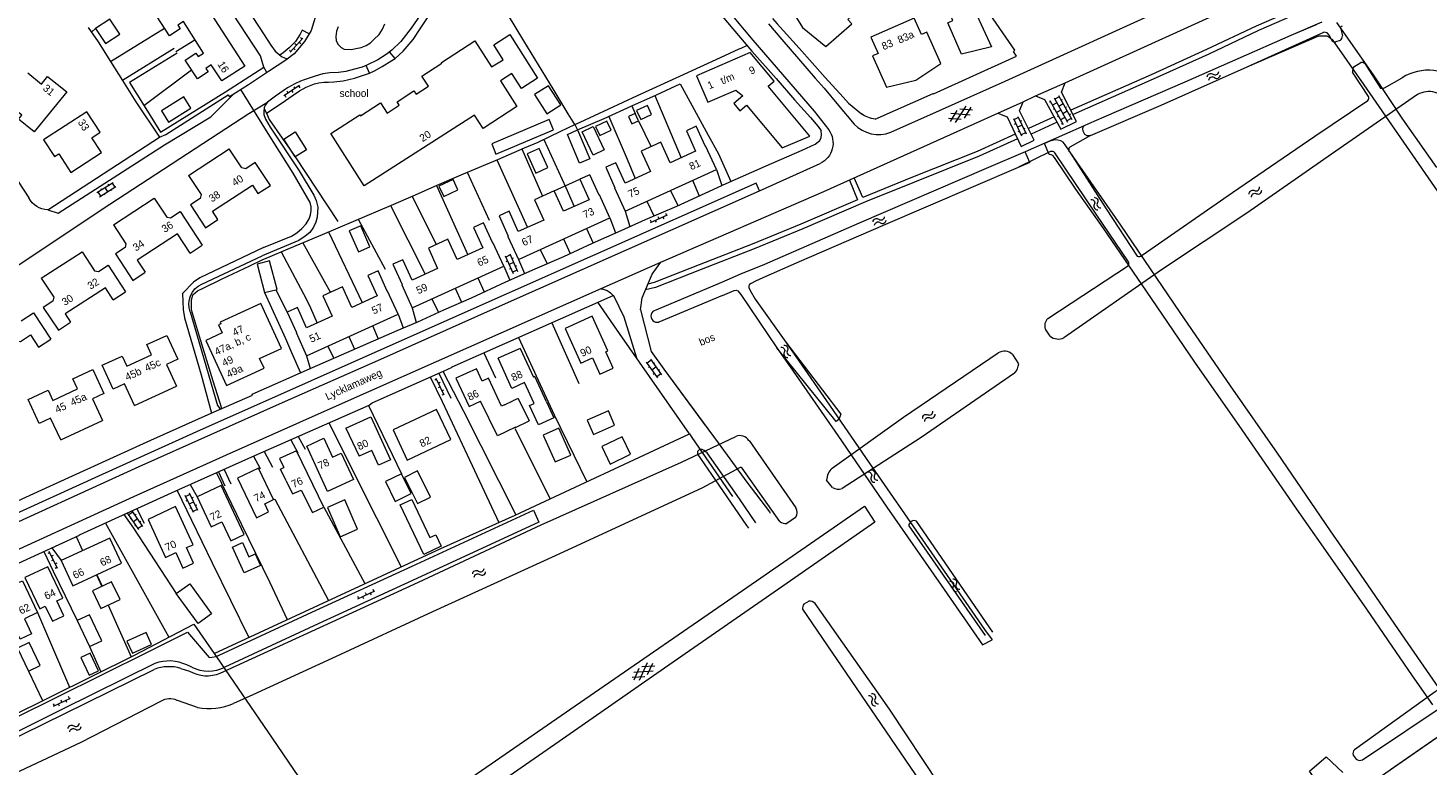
# Model space of a CAD drawing. Header units: metres. Extents: x 195864 to 198202, y 543264 to 544906.
# Tile 59 of 79: x 197146 to 197481, y 543706 to 543883. Entities that reach past the tile are written whole.
import ezdxf

# ---------------------------------------------------------------- set-up
doc = ezdxf.new("R2010")
doc.units = ezdxf.units.M
doc.header["$MEASUREMENT"] = 0
for name, color, linetype, lineweight in [('Level 11', 7, 'Continuous', 0), ('Level 12', 7, 'Continuous', 0), ('Level 19', 7, 'Continuous', 0), ('Level 25', 7, 'Continuous', 0), ('Level 28', 7, 'Continuous', 0), ('Level 29', 7, 'Continuous', 0), ('Level 32', 7, 'Continuous', 0), ('Level 33', 7, 'Continuous', 0), ('Level 34', 7, 'Continuous', 0), ('Level 36', 7, 'Continuous', 0), ('Level 41', 7, 'Continuous', 0), ('Level 43', 7, 'Continuous', 0), ('Level 55', 7, 'Continuous', 0)]:
    doc.layers.add(name, color=color, linetype=linetype, lineweight=lineweight)
doc.styles.add('Style-CHAR_FAST_FONT', font='CHAR_FAST_FONT.shx')

# ---------------------------------------------------------------- blocks, each defined once
blk = doc.blocks.new('OVTP6')
at = {"layer": 'Level 41', "color": 7, "linetype": 'Continuous', "lineweight": 0}
for p, q in [((0, 0), (4.5, 0)), ((0.25, 0), (0.25, 0.5)), ((1.25, 0), (1.25, -0.5)), ((2.25, 0), (2.25, 0.5)), ((4.25, 0), (4.25, 0.5)), ((3.25, 0), (3.25, -0.5))]:
    blk.add_line(p, q, dxfattribs=at)
blk = doc.blocks.new('OV2')
at = {"layer": 'Level 41', "color": 7, "linetype": 'Continuous', "lineweight": 0}
for p, q in [((0, 0.99), (0.3, 0.99)), ((0.3, -2.31), (0.3, 2.29)), ((0.3, 1.99), (1.5, 1.99)), ((1.5, -2.31), (1.5, 2.29)), ((1.8, 0.99), (1.5, 0.99)), ((0, -1.01), (0.3, -1.01)), ((0.3, -0.01), (1.5, -0.01)), ((0.3, -2.01), (1.5, -2.01)), ((1.8, -1.01), (1.5, -1.01))]:
    blk.add_line(p, q, dxfattribs=at)
blk = doc.blocks.new('WA_113')
at = {"layer": 'Level 55', "color": 7, "linetype": 'Continuous', "lineweight": 0, "extrusion": (0, 0, -1)}
for centre in [(-0.75, 0.05), (-0.75, -0.85)]:
    blk.add_arc(centre, 0.85, 28.0724, 151.9274, dxfattribs=at)
at = {"layer": 'Level 55', "color": 7, "linetype": 'Continuous', "lineweight": 0}
for centre in [(2.25, 0.85), (2.25, -0.05)]:
    blk.add_arc(centre, 0.85, 208.0725, 331.9276, dxfattribs=at)
blk = doc.blocks.new('GVTP6')
at = {"layer": 'Level 41', "color": 7, "linetype": 'Continuous', "lineweight": 0}
for p, q in [((0, -0.4), (2.6, 1.2)), ((0, 0.4), (2.6, -1.2)), ((1, -1.2), (5, 1.2)), ((1, 1.2), (5, -1.2)), ((3.4, 1.2), (6, -0.4)), ((3.4, -1.2), (6, 0.4))]:
    blk.add_line(p, q, dxfattribs=at)
blk = doc.blocks.new('OVTP4')
at = {"layer": 'Level 41', "color": 7, "linetype": 'Continuous', "lineweight": 0}
for p, q in [((0, 1.2), (6.6, 1.2)), ((0.3, 1.2), (0.3, 0)), ((1.3, 1.5), (1.3, 1.2)), ((1.3, 0), (1.3, -1.2)), ((2.3, 1.2), (2.3, 0)), ((3.3, 1.5), (3.3, 1.2)), ((4.3, 1.2), (4.3, 0)), ((5.3, 1.5), (5.3, 1.2)), ((5.3, 0), (5.3, -1.2)), ((6.3, 1.2), (6.3, 0)), ((0, 0), (6.6, 0)), ((0, -1.2), (6.6, -1.2)), ((0.3, -1.2), (0.3, -1.5)), ((2.3, -1.2), (2.3, -1.5)), ((3.3, 0), (3.3, -1.2)), ((4.3, -1.2), (4.3, -1.5)), ((6.3, -1.2), (6.3, -1.5))]:
    blk.add_line(p, q, dxfattribs=at)
blk = doc.blocks.new('WA_57')
at = {"layer": 'Level 43', "color": 7, "linetype": 'Continuous', "lineweight": 0, "extrusion": (0, 0, -1)}
for centre in [(-0.75, 0.05), (-0.75, -0.85)]:
    blk.add_arc(centre, 0.85, 28.0725, 151.9276, dxfattribs=at)
at = {"layer": 'Level 43', "color": 7, "linetype": 'Continuous', "lineweight": 0}
for centre in [(2.25, 0.85), (2.25, -0.05)]:
    blk.add_arc(centre, 0.85, 208.0724, 331.9274, dxfattribs=at)
blk = doc.blocks.new('GVTP6_2')
at = {"layer": 'Level 41', "color": 7, "linetype": 'Continuous', "lineweight": 0}
for p, q in [((0, -0.4), (2.6, 1.2)), ((0, 0.4), (2.6, -1.2)), ((1, -1.2), (5, 1.2)), ((1, 1.2), (5, -1.2)), ((3.4, 1.2), (6, -0.4)), ((3.4, -1.2), (6, 0.4))]:
    blk.add_line(p, q, dxfattribs=at)
blk = doc.blocks.new('WA_119')
at = {"layer": 'Level 43', "color": 7, "linetype": 'Continuous', "lineweight": 0, "extrusion": (0, 0, -1)}
for centre in [(-0.75, 0.05), (-0.75, -0.85)]:
    blk.add_arc(centre, 0.85, 28.0725, 151.9275, dxfattribs=at)
at = {"layer": 'Level 43', "color": 7, "linetype": 'Continuous', "lineweight": 0}
for centre in [(2.25, 0.85), (2.25, -0.05)]:
    blk.add_arc(centre, 0.85, 208.0725, 331.9275, dxfattribs=at)
blk = doc.blocks.new('OVTP6_1')
at = {"layer": 'Level 41', "color": 7, "linetype": 'Continuous', "lineweight": 0}
for p, q in [((0, 0), (4.5, 0)), ((0.25, 0), (0.25, 0.5)), ((1.25, 0), (1.25, -0.5)), ((2.25, 0), (2.25, 0.5)), ((3.25, 0), (3.25, -0.5)), ((4.25, 0), (4.25, 0.5))]:
    blk.add_line(p, q, dxfattribs=at)

msp = doc.modelspace()

# ---------------------------------------------------------------- linework, layer by layer
at = {"layer": 'Level 11', "color": 7, "linetype": 'Continuous', "lineweight": 13}
for p, q in [((197184.46, 543847.26), (197194.21, 543853.65)), ((197166.46, 543835.48), (197176.22, 543841.87)), ((197184.8, 543828.64), (197187.73, 543830.55)), ((197149.16, 543822.64), (197158.92, 543829.01)), ((197171.09, 543822.14), (197174.04, 543824.09)), ((197166.37, 543817.48), (197169.33, 543819.4)), ((197144.3, 543812.45), (197147.26, 543814.38)), ((197147.26, 543814.38), (197151.41, 543808.05)), ((197148.46, 543806.12), (197151.41, 543808.05)), ((197263.96, 543805.84), (197258.65, 543803.49)), ((197263.96, 543805.84), (197267.14, 543798.91)), ((197171.53, 543792.12), (197181.59, 543796.77)), ((197267.46, 543799.06), (197267.14, 543798.91)), ((197270.22, 543793.02), (197267.46, 543799.06)), ((197260.2, 543792.29), (197262.2, 543793.24)), ((197263.46, 543793.85), (197262.2, 543793.24)), ((197263.46, 543793.85), (197266.05, 543788.42)), ((197270.22, 543793.02), (197271.97, 543789.19)), ((197153.8, 543783.88), (197163.86, 543788.56)), ((197222.18, 543786.73), (197225.3, 543779.96)), ((197262.84, 543786.89), (197262.81, 543786.94)), ((197262.84, 543786.89), (197266.05, 543788.42))]:
    msp.add_line(p, q, dxfattribs=at)
at = {"layer": 'Level 11', "color": 7, "linetype": 'Continuous', "lineweight": 13, "flags": 128}
for points in [[(197197.95, 543873.53), (197192.41, 543869.94), (197189.9, 543873.81), (197188.58, 543872.95), (197189.14, 543872.1), (197186.57, 543870.42), (197183.63, 543874.96), (197186.2, 543876.62), (197186.75, 543875.77), (197188.06, 543876.61), (197183.2, 543884.17), (197181.89, 543883.32), (197182.44, 543882.46), (197179.86, 543880.79), (197176.93, 543885.31), (197179.5, 543886.98), (197180.06, 543886.12), (197181.38, 543886.98), (197178.85, 543890.87), (197184.4, 543894.46), (197197.95, 543873.53)], [(197327.79, 543888.92), (197331.55, 543882.74), (197337.21, 543878.23), (197343.38, 543883.67), (197342.45, 543884.72), (197345.65, 543887.55), (197338.08, 543896.14), (197334.87, 543893.3), (197333.95, 543894.35), (197327.79, 543888.92)], [(197376.91, 543878.15), (197369.72, 543876.39), (197366.38, 543883.89), (197367.65, 543884.46), (197365.92, 543888.35), (197371.24, 543890.71), (197372.97, 543886.82), (197372.87, 543886.77), (197376.91, 543878.15)], [(197351.71, 543868.43), (197358.73, 543870.1), (197364.7, 543874.17), (197361.39, 543881.67), (197360.11, 543881.11), (197358.37, 543885), (197347.95, 543880.42), (197349.68, 543876.5), (197348.39, 543875.94), (197351.71, 543868.43)], [(197268.08, 543870.61), (197264.21, 543868.17), (197261.96, 543871.72), (197259.19, 543869.97), (197263.15, 543863.79), (197255.02, 543858.57), (197252.97, 543861.76), (197226.57, 543844.81), (197218.53, 543857.33), (197225.51, 543861.82), (197225.63, 543861.62), (197230.43, 543864.7), (197232.01, 543862.24), (197234.95, 543864.14), (197234.42, 543864.96), (197238.47, 543867.58), (197239, 543866.76), (197241.95, 543868.67), (197240.38, 543871.1), (197245.16, 543874.18), (197245.04, 543874.38), (197253.05, 543879.53), (197257.05, 543873.3), (197259.83, 543875.05), (197257.59, 543878.59), (197261.48, 543881.05), (197268.08, 543870.61)], [(197306.2, 543871.15), (197308.91, 543864.88), (197315.6, 543867.77), (197317.25, 543866.38), (197315.09, 543864.57), (197316.57, 543862.81), (197318.19, 543864.18), (197326.71, 543853.94), (197333.34, 543856.67), (197323.32, 543868.67), (197324.76, 543869.89), (197319.05, 543876.74), (197306.2, 543871.15)], [(197145.91, 543871.86), (197149.17, 543869.2), (197150.68, 543871.05), (197155.25, 543867.32), (197147.42, 543857.74)], [(197273.64, 543864.19), (197270.72, 543868.79), (197267.39, 543866.68), (197270.31, 543862.08), (197273.64, 543864.19)], [(197147.42, 543857.74), (197143.72, 543860.78), (197144.49, 543861.72), (197140.36, 543865.11)], [(197160.05, 543862.56), (197149.71, 543855.82), (197152.32, 543851.81)], [(197156.24, 543847.99), (197163.57, 543852.79), (197161.26, 543856.31), (197163.28, 543857.63), (197160.05, 543862.56)], [(197271.91, 543858.26), (197270.86, 543860.73), (197257.1, 543854.89), (197258.1, 543852.4), (197271.91, 543858.26)], [(197310.96, 543848.71), (197308.45, 543854.26), (197308.36, 543854.22), (197306.14, 543859.09), (197303.75, 543858.01), (197305.97, 543853.11), (197299.86, 543850.34), (197297.64, 543855.24), (197292.94, 543853.1), (197295.16, 543848.21), (197289.05, 543845.44), (197286.83, 543850.34), (197284.46, 543849.26), (197286.64, 543844.36), (197286.54, 543844.32), (197289.06, 543838.76), (197310.96, 543848.71)], [(197184.46, 543847.26), (197187.45, 543842.69), (197187.25, 543841.78), (197184.95, 543840.27), (197188.54, 543834.77), (197191.49, 543836.7), (197190.18, 543838.71), (197199.77, 543844.99), (197201.09, 543842.98), (197204.05, 543844.92), (197200.44, 543850.41), (197198.14, 543848.9), (197197.21, 543849.09), (197194.21, 543853.65)], [(197152.32, 543851.81), (197153.34, 543852.47), (197156.24, 543847.99)], [(197285.41, 543837.1), (197282.92, 543842.61), (197282.82, 543842.57), (197280.61, 543847.45), (197278.21, 543846.37), (197280.42, 543841.48), (197274.3, 543838.71), (197272.09, 543843.6), (197267.39, 543841.47), (197269.6, 543836.59), (197263.47, 543833.82), (197261.26, 543838.7), (197258.88, 543837.62), (197261.08, 543832.74), (197260.98, 543832.69), (197263.49, 543827.14), (197285.41, 543837.1)], [(197176.22, 543841.87), (197179.21, 543837.3), (197180.13, 543837.12), (197182.43, 543838.63), (197187.73, 543830.55)], [(197166.46, 543835.48), (197169.45, 543830.91), (197169.25, 543829.99), (197166.95, 543828.49), (197171.09, 543822.14)], [(197184.8, 543828.64), (197181.79, 543833.27), (197172.15, 543826.99), (197174.04, 543824.09)], [(197259.97, 543825.54), (197257.45, 543831.07), (197257.35, 543831.03), (197255.14, 543835.91), (197252.74, 543834.82), (197254.97, 543829.94), (197248.83, 543827.14), (197246.61, 543832.02), (197241.92, 543829.88), (197244.14, 543825), (197238.04, 543822.22), (197235.81, 543827.09), (197233.42, 543826), (197235.64, 543821.13), (197235.54, 543821.08), (197238.05, 543815.58), (197259.97, 543825.54)], [(197158.92, 543829.01), (197161.92, 543824.44), (197162.86, 543824.25), (197165.16, 543825.76), (197169.33, 543819.4)], [(197149.16, 543822.64), (197152.14, 543818.07), (197151.95, 543817.17), (197149.64, 543815.66)], [(197234.67, 543814.05), (197232.16, 543819.58), (197232.07, 543819.53), (197229.86, 543824.41), (197227.45, 543823.32), (197229.67, 543818.44), (197223.56, 543815.67), (197221.34, 543820.55), (197216.65, 543818.42), (197218.87, 543813.54), (197212.75, 543810.76), (197210.53, 543815.64), (197208.1, 543814.54), (197210.32, 543809.66), (197210.23, 543809.62), (197212.74, 543804.08), (197234.67, 543814.05)], [(197166.37, 543817.48), (197164.53, 543820.34), (197154.88, 543814.11), (197156.19, 543812.09)], [(197188.58, 543807.74), (197193.53, 543796.96), (197202.53, 543801.1), (197201.49, 543803.38), (197206.75, 543805.8), (197201.81, 543816.58), (197192.04, 543812.09), (197192.21, 543811.71), (197191.66, 543811.45), (197192.53, 543809.56), (197188.58, 543807.74)], [(197149.64, 543815.66), (197153.26, 543810.16), (197156.19, 543812.09)], [(197286.23, 543801.08), (197284.45, 543804.99), (197284.93, 543805.21), (197281.15, 543813.53), (197274.73, 543810.63), (197278.5, 543802.3), (197281.26, 543803.55), (197283.03, 543799.66), (197286.23, 543801.08)], [(197140.98, 543806.62), (197141.09, 543807.81), (197144.2, 543807.51), (197146.59, 543809.04), (197148.46, 543806.12)], [(197163.76, 543801.78), (197168.55, 543804), (197169.67, 543801.58), (197175.57, 543804.31), (197174.45, 543806.73), (197179.24, 543808.95)], [(197179.24, 543808.95), (197181.89, 543803.24), (197179.17, 543801.98), (197181.59, 543796.77)], [(197271.97, 543789.19), (197268.29, 543787.51), (197266.18, 543792.12), (197267.25, 543792.61), (197264.97, 543797.62), (197261.96, 543796.24), (197258.65, 543803.49)], [(197146.01, 543793.55), (197150.83, 543795.79), (197151.96, 543793.37), (197157.85, 543796.1), (197156.73, 543798.52), (197161.53, 543800.74)], [(197161.53, 543800.74), (197164.17, 543795.03), (197161.45, 543793.77), (197163.86, 543788.56)], [(197171.53, 543792.12), (197169.12, 543797.33), (197166.4, 543796.07), (197163.76, 543801.78)], [(197260.2, 543792.29), (197259.45, 543791.94), (197256.3, 543798.69), (197254.84, 543798), (197253.43, 543800.96), (197248.52, 543798.72), (197251.67, 543791.86), (197254.42, 543793.19)], [(197153.8, 543783.88), (197151.38, 543789.09), (197148.66, 543787.84), (197146.01, 543793.55)], [(197262.81, 543786.94), (197258.48, 543784.83), (197254.42, 543793.19)], [(197222.18, 543786.73), (197228.1, 543789.43), (197232.85, 543779.1), (197229.99, 543777.79), (197228.36, 543781.36), (197225.3, 543779.96)], [(197247.28, 543783.95), (197243.88, 543791.2), (197233.45, 543786.3), (197236.85, 543779.05), (197247.28, 543783.95)], [(197220.01, 543772.55), (197217.78, 543771.52), (197212.77, 543782.42), (197216.87, 543784.32), (197218.96, 543779.77)], [(197207.83, 543774.1), (197209.38, 543770.92), (197211.41, 543771.85), (197214.14, 543766.48), (197216.86, 543767.75), (197210.29, 543781.28), (197206.25, 543779.41), (197207.3, 543777.25)], [(197218.96, 543779.77), (197221.02, 543780.72), (197223.96, 543774.36), (197220.01, 543772.55)], [(197204.8, 543769.58), (197201.22, 543777.08), (197196.18, 543774.75), (197200.71, 543765.24), (197203.61, 543766.63), (197202.69, 543768.58), (197204.8, 543769.58)], [(197207.83, 543774.1), (197206.49, 543776.85), (197207.3, 543777.25)], [(197197.78, 543761.2), (197192.27, 543772.94), (197186.5, 543770.27), (197189.85, 543763.01), (197192.42, 543764.22), (197194.56, 543759.7), (197197.78, 543761.2)], [(197185.67, 543754.32), (197183.97, 543758.05), (197185.52, 543758.76), (197181.36, 543767.89), (197174.76, 543764.84), (197178.92, 543755.73), (197181.42, 543756.86), (197183.11, 543753.14), (197185.67, 543754.32)], [(197168.37, 543754.3), (197165.57, 543760.35), (197153.93, 543754.96), (197156.72, 543748.9), (197168.37, 543754.3)], [(197154.56, 543741.67), (197152.85, 543745.29), (197154.29, 543745.96), (197150.69, 543753.45), (197145.23, 543750.92), (197148.8, 543743.42), (197150.1, 543744.04), (197151.84, 543740.4), (197154.56, 543741.67)], [(197148.28, 543742.5), (197145.11, 543741.01), (197146.82, 543737.38), (197144.09, 543736.12), (197141.13, 543742.28), (197141.57, 543742.49), (197139.19, 543747.54), (197141.43, 543748.61), (197141.79, 543749.32), (197143.16, 543749.96), (197143.92, 543749.76), (197144.62, 543750.08), (197148.28, 543742.5)], [(197168.02, 543745.6), (197166, 543749.87), (197161.4, 543747.74), (197163.41, 543743.47), (197168.02, 543745.6)]]:
    msp.add_lwpolyline(points, dxfattribs=at)
at = {"layer": 'Level 12', "color": 7, "linetype": 'Continuous', "lineweight": 13, "flags": 128}
for points in [[(197167.97, 543881.19), (197165.6, 543884.76), (197162.18, 543882.49), (197164.56, 543878.92), (197167.97, 543881.19)], [(197185.02, 543863.45), (197183.33, 543866.14), (197177.99, 543862.79), (197179.68, 543860.1), (197185.02, 543863.45)], [(197295.43, 543861.88), (197294.43, 543864.07), (197291.83, 543862.88), (197292.83, 543860.68), (197295.43, 543861.88)], [(197285.75, 543858.13), (197284.73, 543860.33), (197281.97, 543859.06), (197282.99, 543856.85), (197285.75, 543858.13)], [(197292.31, 543860.41), (197291.51, 543862.17), (197289.87, 543861.42), (197290.68, 543859.67), (197292.31, 543860.41)], [(197212.72, 543853.44), (197210.02, 543851.72), (197207.29, 543855.98), (197209.99, 543857.71), (197212.72, 543853.44)], [(197280.65, 543851.28), (197278.18, 543850.22), (197275.23, 543857.13), (197277.69, 543858.19), (197280.65, 543851.28)], [(197284.07, 543853.4), (197281.45, 543852.16), (197278.79, 543857.77), (197281.42, 543859.01), (197284.07, 543853.4)], [(197270.55, 543849.16), (197268.46, 543853.75), (197265.59, 543852.44), (197267.68, 543847.85), (197270.55, 543849.16)], [(197249.02, 543843.86), (197247.87, 543846.32), (197244.46, 543844.73), (197245.61, 543842.27), (197249.02, 543843.86)], [(197227.93, 543830.15), (197225.75, 543835.23), (197222.97, 543834.04), (197225.15, 543828.96), (197227.93, 543830.15)], [(197205.65, 543819.98), (197203.88, 543826.78), (197200.88, 543826), (197202.66, 543819.2), (197205.65, 543819.98)], [(197286.56, 543787.42), (197285.08, 543790.83), (197280.01, 543788.61), (197281.5, 543785.21), (197286.56, 543787.42)], [(197276.03, 543780.25), (197273.15, 543786.67), (197269.45, 543785.05), (197272.34, 543778.63), (197276.03, 543780.25)], [(197290.4, 543780.44), (197288.39, 543784.61), (197283.52, 543782.28), (197285.52, 543778.1), (197290.4, 543780.44)], [(197237.77, 543771.04), (197235.48, 543775.75), (197231.68, 543773.9), (197233.97, 543769.14), (197237.77, 543771.04)], [(197242.44, 543770.17), (197239.35, 543776.45), (197236.21, 543774.91), (197239.3, 543768.63), (197242.44, 543770.17)], [(197224.95, 543762.51), (197221.88, 543769.49), (197217.72, 543767.66), (197220.8, 543760.68), (197224.95, 543762.51)], [(197245, 543758.37), (197240.83, 543756.4), (197235.18, 543768.31), (197237.95, 543769.63), (197242.29, 543760.5), (197243.68, 543761.15), (197245, 543758.37)], [(197201.71, 543753.8), (197197.81, 543752), (197194.96, 543758.19), (197197.35, 543759.29), (197198.92, 543755.87), (197200.43, 543756.57), (197201.71, 543753.8)], [(197189.95, 543742.19), (197186.73, 543739.85), (197181.52, 543747.03), (197184.75, 543749.36), (197189.95, 543742.19)], [(197163.66, 543735.75), (197160.73, 543741.97), (197157.74, 543740.56), (197160.67, 543734.34), (197163.66, 543735.75)], [(197175.6, 543734.86), (197174.3, 543737.71), (197169.68, 543735.61), (197170.98, 543732.76), (197175.6, 543734.86)], [(197148.92, 543729.77), (197146.27, 543735.32), (197143.47, 543733.99), (197146.12, 543728.43), (197148.92, 543729.77)], [(197162.87, 543728.55), (197160.84, 543732.79), (197158.61, 543731.72), (197160.64, 543727.48), (197162.87, 543728.55)]]:
    msp.add_lwpolyline(points, dxfattribs=at)
at = {"layer": 'Level 19', "color": 7, "linetype": 'Continuous', "lineweight": 0}
for p, q in [((197460.41, 543879.68), (197459.38, 543879.36)), ((197460.61, 543882.39), (197460.96, 543880.73)), ((197463.73, 543873.37), (197465.36, 543874.41)), ((197466.38, 543874.11), (197470.09, 543868.21)), ((197467.2, 543866.21), (197463.42, 543872.07)), ((197471.04, 543868.31), (197475.33, 543870.72)), ((197399.08, 543859.2), (197384.96, 543852.97)), ((197400.59, 543856.83), (197395.62, 543854.08)), ((197391.03, 543853.02), (197383.34, 543849.27)), ((197390.42, 543812.98), (197409.68, 543825.73)), ((197312.18, 543821.64), (197296.4, 543815.01)), ((197312.39, 543818.54), (197297.13, 543812.13)), ((197390.92, 543808.77), (197389.8, 543810.45)), ((197381.92, 543804.4), (197383.39, 543802.15)), ((197318.77, 543783.71), (197329.95, 543767.59)), ((197338.77, 543772.47), (197337.36, 543774.26)), ((197329.91, 543765.31), (197327.81, 543763.86)), ((197357.07, 543763.25), (197375.39, 543736.96)), ((197377.22, 543737.77), (197358.88, 543764.43)), ((197331.61, 543743.34), (197362.15, 543698.57)), ((197333.05, 543745.18), (197331.92, 543744.52)), ((197182.61, 543729.1), (197184.67, 543728.47)), ((197186.6, 543719.69), (197181.76, 543721.43)), ((197463.53, 543708.33), (197464.25, 543707.37))]:
    msp.add_line(p, q, dxfattribs=at)
at = {"layer": 'Level 19', "color": 7, "linetype": 'Continuous', "lineweight": 0, "flags": 128}
for points in [[(197454.65, 543883.39), (197448.63, 543880.81), (197423.21, 543869.69), (197403.8, 543861.26), (197400.16, 543859.65), (197399.08, 543859.2)], [(197400.59, 543856.83), (197417.57, 543864.17), (197438.12, 543873.33), (197456.51, 543881.62)], [(197458.33, 543879.83), (197457.88, 543880.83), (197457.31, 543881.46), (197456.51, 543881.62)], [(197478.98, 543866.69), (197458.33, 543852.43), (197438.05, 543838.26), (197417.63, 543824.7), (197394.25, 543808.36)], [(197412.96, 543828.14), (197434.65, 543843.2), (197454.35, 543856.72), (197467.06, 543865.29)], [(197384.96, 543852.97), (197375.64, 543848.96), (197345.2, 543835.88), (197322.45, 543825.96), (197316.73, 543823.65), (197312.18, 543821.64)], [(197395.64, 543852.85), (197404.39, 543839.31), (197411.78, 543827.96)], [(197409.55, 543826.84), (197402.11, 543837.75), (197392.03, 543852.74)], [(197383.24, 543849.23), (197350.95, 543835.29), (197330.8, 543826.54), (197322.08, 543822.74), (197320.33, 543821.91), (197319.31, 543821.41), (197318.88, 543821.15), (197318.7, 543820.83), (197318.73, 543820.43), (197319.01, 543819.68), (197320.24, 543817.61), (197327.62, 543807.3)], [(197312.39, 543818.54), (197315.21, 543819.72), (197315.67, 543819.78), (197316.12, 543819.59), (197316.77, 543818.72), (197325.45, 543805.97)], [(197327.62, 543807.3), (197340.74, 543790.04), (197340.33, 543788.76), (197339.69, 543788.29), (197325.45, 543805.97)], [(197338.69, 543777.1), (197355.76, 543789.36), (197378.47, 543804.75)], [(197382.38, 543799.92), (197360.05, 543784.48), (197341.06, 543772.2)], [(197192.06, 543727.98), (197215.94, 543738.88), (197239.59, 543749.81), (197268.96, 543763.54), (197302.56, 543778.58), (197315.58, 543784.73)], [(197326.16, 543764.36), (197317.12, 543777.09), (197316.87, 543777.29), (197316.67, 543777.28), (197307.47, 543772.35), (197272.31, 543756.07), (197242.9, 543742.63), (197219.83, 543731.98), (197199.88, 543722.77), (197195.23, 543720.71)], [(197544.17, 543764.74), (197523.31, 543750.68), (197503.11, 543736.79), (197483.21, 543723.49), (197463.85, 543709.58)], [(197465.79, 543707.22), (197486.29, 543720.96), (197506.4, 543734.78), (197526.03, 543748.27), (197546.47, 543762.67)], [(197364.52, 543701.12), (197352.44, 543719.29), (197334.65, 543744.69)], [(197134.4, 543708.31), (197154.77, 543718.33), (197176.21, 543728.87)], [(197177.75, 543721.16), (197158.63, 543711.34), (197139.97, 543702.56)]]:
    msp.add_lwpolyline(points, dxfattribs=at)
at = {"layer": 'Level 19', "color": 7, "linetype": 'Continuous', "lineweight": 0}
for centre, radius, start, end in [((197460.94, 543882.66), 0.419, 96.0307, 219.7324), ((197459.19, 543880.33), 0.992, 210.0776, 280.8528), ((197459.7, 543880.72), 1.27, 304.4703, 0.372), ((197465.31, 543872.3), 1.91, 145.8584, 186.7765), ((197465.36, 543872.5), 1.91, 57.4702, 90.0351), ((197481.66, 543860.48), 12.04, 46.812, 121.7022), ((197470.41, 543869.77), 1.59, 258.305, 293.2356), ((197481.68, 543861.92), 5.48, 28.8994, 119.5108), ((197466.61, 543865.83), 0.701, 310.1498, 32.5371), ((197391.32, 543852.12), 0.943, 41.1936, 107.9474), ((197396.25, 543853.48), 0.871, 136.1066, 226.3094), ((197408.8, 543826.19), 0.996, 332.2619, 40.8357), ((197412.26, 543828.76), 0.933, 238.721, 318.6478), ((197296.76, 543813.57), 1.49, 104.0321, 284.4519), ((197391.8, 543811.3), 2.18, 129.5869, 203.0451), ((197392.92, 543811.27), 3.2, 231.369, 294.5464), ((197379.95, 543802.14), 3, 48.9038, 119.4939), ((197380.05, 543802.33), 3.35, 314.127, 356.8921), ((197316.54, 543782.26), 2.65, 32.9932, 111.3282), ((197341.33, 543774.15), 3.96, 131.7443, 178.361), ((197340.17, 543774.51), 2.47, 235.5691, 291.1624), ((197328.28, 543766.48), 2.01, 324.3001, 33.746), ((197327.59, 543766.08), 2.23, 230.3359, 275.7372), ((197358.35, 543763.26), 1.28, 65.5112, 180.5744), ((197333.03, 543743.6), 1.44, 140.16, 190.4721), ((197333.29, 543743.09), 2.11, 49.5343, 96.5312), ((197179.75, 543719.54), 9.98, 73.3328, 110.7644), ((197188.85, 543735.53), 8.2, 239.427, 293.0601), ((197180, 543717.76), 4.07, 64.3859, 123.4132), ((197189.23, 543734.59), 15.13, 259.9961, 293.3874), ((197464.78, 543708.68), 1.3, 136.1369, 195.6401), ((197465.12, 543708.37), 1.33, 229.0021, 299.9976)]:
    msp.add_arc(centre, radius, start, end, dxfattribs=at)
at = {"layer": 'Level 25', "color": 7, "linetype": 'Continuous', "lineweight": 0}
for p, q in [((197162.37, 543751.52), (197163.63, 543748.77)), ((197162.48, 543751.57), (197163.78, 543748.84))]:
    msp.add_line(p, q, dxfattribs=at)
at = {"layer": 'Level 28', "color": 7, "linetype": 'Continuous', "lineweight": 0}
for p, q in [((197161.17, 543881.66), (197162.18, 543882.49)), ((197165.72, 543874.65), (197178.7, 543882.58)), ((197181.38, 543877.03), (197185.98, 543879.84)), ((197173.73, 543864.05), (197185.17, 543872.58)), ((197296.16, 543866.42), (197302.52, 543851.55)), ((197290.66, 543863.98), (197291.51, 543862.17)), ((197292.31, 543860.41), (197295.3, 543854.17)), ((197264.35, 543853.64), (197269.27, 543842.32)), ((197258.29, 543851.04), (197265.66, 543834.81)), ((197251.23, 543848.05), (197256.5, 543836.56)), ((197272.09, 543843.6), (197278.21, 543846.37)), ((197305.26, 543846.12), (197306.83, 543842.41)), ((197310.96, 543848.71), (197312.29, 543844.9)), ((197243.85, 543844.88), (197251.35, 543828.29)), ((197299.98, 543843.72), (197301.7, 543840.07)), ((197232.87, 543840.09), (197241.15, 543823.64)), ((197238.05, 543842.31), (197243.76, 543830.72)), ((197294.27, 543841.12), (197295.98, 543837.57)), ((197225.12, 543836.82), (197231.56, 543824.86)), ((197285.41, 543837.1), (197286.78, 543833.52)), ((197289.06, 543838.76), (197290.19, 543835.03)), ((197217.95, 543833.76), (197226.06, 543816.81)), ((197279.81, 543834.56), (197281.39, 543831.08)), ((197268.73, 543829.52), (197270.4, 543826.13)), ((197274.32, 543832.06), (197275.88, 543828.55)), ((197253.79, 543822.74), (197255.26, 543819.35)), ((197186.61, 543819.64), (197187.99, 543820.28)), ((197205.37, 543819.9), (197208.1, 543814.54)), ((197248.32, 543820.25), (197249.83, 543816.9)), ((197242.78, 543817.73), (197244.33, 543814.46)), ((197234.67, 543814.05), (197235.88, 543810.72)), ((197238.05, 543815.58), (197238.98, 543812.02)), ((197228.57, 543811.28), (197229.9, 543808.12)), ((197271.48, 543811.98), (197277.95, 543797.44)), ((197217.82, 543806.39), (197219.23, 543803.44)), ((197222.9, 543808.7), (197224.22, 543805.63)), ((197212.74, 543804.08), (197213.6, 543800.97)), ((197227.54, 543792.13), (197235.48, 543775.75)), ((197262.66, 543786.63), (197271.12, 543769.74)), ((197216.86, 543767.75), (197226.71, 543749.43)), ((197164.51, 543763.95), (197179.74, 543736.59)), ((197171.23, 543762.71), (197181.52, 543747.03)), ((197157.52, 543760.7), (197159.06, 543757.34)), ((197151.98, 543752.45), (197157.74, 543740.56)), ((197148.28, 543742.5), (197155.94, 543724.59)), ((197165.17, 543744.28), (197170.68, 543731.88)), ((197160.67, 543734.34), (197163.45, 543728.31)), ((197146.12, 543728.43), (197149.44, 543721.37))]:
    msp.add_line(p, q, dxfattribs=at)
at = {"layer": 'Level 28', "color": 7, "linetype": 'Continuous', "lineweight": 0, "flags": 128}
for points in [[(197187.99, 543820.28), (197192.38, 543822.42), (197199.16, 543825.65), (197202.12, 543827.04), (197203.97, 543827.85), (197207.8, 543829.47), (197216.51, 543833.14), (197224.05, 543836.36), (197233.09, 543840.18), (197238.82, 543842.64), (197243.48, 543844.72), (197250.34, 543847.68), (197258.55, 543851.15), (197264.96, 543853.9), (197268.22, 543855.27), (197273.65, 543857.88), (197277.06, 543859.51), (197275.44, 543862.07), (197271.81, 543868.03), (197264.84, 543879.58), (197255.14, 543895.61)], [(197160.41, 543882.78), (197162.77, 543879.3), (197165.72, 543874.65), (197168.62, 543870.03)], [(197277.06, 543859.51), (197278.33, 543860.09), (197292.05, 543866.42), (197302.22, 543871.08), (197311.91, 543875.6), (197316.39, 543877.61), (197316.92, 543877.83), (197318.27, 543878.44)], [(197277.01, 543859.49), (197277.69, 543858.19), (197284.09, 543860.92), (197290.7, 543863.99), (197296.56, 543866.6), (197302.24, 543869.23), (197308.95, 543856.91), (197311.44, 543852.45), (197314.42, 543845.85)], [(197203.13, 543862.24), (197203.77, 543860.74), (197210.02, 543851.72), (197220.25, 543836.25)], [(197285.21, 543861.44), (197289.56, 543851.22), (197291.45, 543846.53)], [(197269.6, 543855.93), (197274.83, 543844.4), (197276.83, 543839.86)], [(197211.84, 543831.17), (197216.98, 543821.96), (197218.48, 543819.25)], [(197206.63, 543828.98), (197212.64, 543817.72), (197213.68, 543815.57), (197215.29, 543811.91)], [(197185.14, 543817.27), (197185.49, 543818.67), (197186.61, 543819.64)], [(197192.4, 543791.42), (197190.35, 543797.97), (197187.05, 543808.71), (197185.18, 543815.09), (197185.14, 543817.27)], [(197190.56, 543732.71), (197244.91, 543757.84), (197262.72, 543765.82), (197304.49, 543785.31), (197287.74, 543809.42), (197282.57, 543816.89)], [(197202.66, 543819.2), (197207.66, 543808.19), (197209.12, 543804.81), (197211.3, 543799.96)], [(197263.54, 543808.47), (197272.07, 543789.93), (197279.87, 543773.82)], [(197245.39, 543800.33), (197250.36, 543790.79), (197262.91, 543765.91)], [(197245.2, 543793.06), (197251.22, 543780.34), (197258.82, 543764.07)], [(197218.09, 543787.96), (197229.48, 543765.23), (197235.41, 543753.45)], [(197191.16, 543775.98), (197197.11, 543763.57), (197203.82, 543749.84), (197208.12, 543740.83)], [(197204.8, 543769.58), (197205.12, 543769.67), (197217.95, 543745.38)], [(197185.13, 543764.62), (197190.13, 543754.38), (197198.86, 543736.55)], [(197041.11, 543706.54), (197058.44, 543681.65), (197085.81, 543692.91), (197088.76, 543694.11), (197121.45, 543707.52), (197171.3, 543732.19), (197185.72, 543739.71), (197190.56, 543732.71)]]:
    msp.add_lwpolyline(points, dxfattribs=at)
at = {"layer": 'Level 29', "color": 7, "linetype": 'Continuous', "lineweight": 0}
for p, q in [((197323.43, 543883.67), (197326.65, 543879.88)), ((197213.37, 543881.25), (197211.67, 543882.11)), ((197319.67, 543879.7), (197334.41, 543862.68)), ((197326.65, 543879.88), (197334.6, 543870.62)), ((197189.82, 543861.31), (197195.32, 543866.82)), ((197384.44, 543864.96), (197387.45, 543866.34)), ((197387.45, 543866.34), (197394.5, 543869.5)), ((197340.24, 543864.05), (197343.96, 543859.59)), ((197342.63, 543864.65), (197345.7, 543862.07)), ((197378.42, 543862.2), (197384.44, 543864.96)), ((197334.41, 543862.68), (197337.92, 543858.2)), ((197352.73, 543857.63), (197364.45, 543862.87)), ((197367.03, 543857.07), (197378.42, 543862.2)), ((197391.87, 543861.36), (197385.71, 543858.54)), ((197392.59, 543860.07), (197386.37, 543857.22)), ((197150.72, 543839.05), (197177.51, 543856.46)), ((197139.67, 543851.85), (197146.18, 543841.9)), ((197321.29, 543843.6), (197335.85, 543850.15)), ((197150.72, 543839.05), (197153.19, 543838.26)), ((197202.42, 543830), (197187.19, 543822.75)), ((197187.61, 543821.23), (197202.08, 543827.99)), ((197263.49, 543827.14), (197264.99, 543823.77)), ((197283.31, 543820.15), (197297.66, 543826.52)), ((197259.97, 543825.54), (197261.45, 543822.2)), ((197286.45, 543818.17), (197288.8, 543813.42)), ((197288.8, 543813.42), (197291.81, 543803.56)), ((197292.8, 543815.07), (197295.33, 543805.12)), ((197255.25, 543804.8), (197258.02, 543798.77)), ((197244.46, 543799.91), (197247.28, 543793.91)), ((197242.37, 543798.97), (197245.2, 543793.06)), ((197191.71, 543791.7), (197192.05, 543791.23)), ((197208.98, 543783.94), (197210.61, 543780.81)), ((197210.74, 543784.72), (197212.36, 543781.64)), ((197202.55, 543781.08), (197204.57, 543777.32)), ((197191.6, 543776.2), (197193.15, 543772.86)), ((197192.98, 543776.81), (197194.58, 543773.32)), ((197184.82, 543773.16), (197186.5, 543770.27)), ((197181.69, 543771.76), (197185.13, 543764.62)), ((197168.95, 543765.98), (197171.23, 543762.71)), ((197172.02, 543767.38), (197173.85, 543763.89)), ((197149.75, 543757.12), (197151.98, 543752.45)), ((197151.65, 543757.99), (197153.93, 543754.96)), ((197185.24, 543729.4), (197184.01, 543729.93))]:
    msp.add_line(p, q, dxfattribs=at)
at = {"layer": 'Level 29', "color": 7, "linetype": 'Continuous', "lineweight": 0, "flags": 128}
for points in [[(197174.68, 543957.2), (197174.79, 543957.17), (197175.77, 543956.67), (197177.33, 543954.15), (197180.24, 543949.56), (197187.22, 543938.6), (197192.47, 543930.51), (197199.25, 543919.81), (197204.45, 543911.74), (197210.96, 543901.33), (197213.67, 543896.99), (197214.53, 543894.72), (197215.16, 543891.49), (197215.42, 543888.64), (197214.83, 543885.17), (197213.84, 543882.04), (197213.37, 543881.25)], [(197203.24, 543871.96), (197202.46, 543873.26), (197201.68, 543875.95), (197195.18, 543885.96), (197189.45, 543895.08), (197185.61, 543900.99), (197180.2, 543909.55), (197171.97, 543922.36), (197166.89, 543930.3), (197158.43, 543943.48), (197157.4, 543944.45), (197156.67, 543944.75), (197156.07, 543944.84), (197155.5, 543944.74), (197154.88, 543944.34), (197153.53, 543943.46), (197139, 543934.17), (197131.79, 543929.45), (197124.68, 543924.86), (197118.84, 543921.37), (197112.12, 543916.72), (197106.21, 543913.03), (197098.15, 543908.04), (197089.36, 543902.31)], [(197382.5, 543877.34), (197368.49, 543897.59), (197367.14, 543896.79), (197362.29, 543904.61), (197357.54, 543911.58), (197349.79, 543923.39)], [(197280.46, 543912.04), (197282.41, 543913), (197283.71, 543913.38), (197285.21, 543913.48), (197287.01, 543913.31), (197289.31, 543912.64), (197290.77, 543911.57), (197292.05, 543910.22), (197295.96, 543905.23), (197302.18, 543897.95), (197308.05, 543890.66), (197314.9, 543882.48), (197319.42, 543877.07), (197325.24, 543870.55), (197329.68, 543865.39), (197333.49, 543861.17), (197335.35, 543859.03), (197336.02, 543858)], [(197233.93, 543875.32), (197235.88, 543877.07), (197238.3, 543879.85), (197239.99, 543882.43), (197241.89, 543885.29), (197243.8, 543887.84), (197244.8, 543888.7), (197249.92, 543892.16), (197257.9, 543897.43), (197270.03, 543905.29), (197280.46, 543912.04)], [(197292.67, 543912.47), (197294.75, 543910.55), (197295.85, 543909.22), (197302.45, 543900.44), (197308.5, 543893.19), (197319.67, 543879.7)], [(197394.5, 543869.5), (197423.05, 543882.44), (197453.32, 543896.26)], [(197457.95, 543890.83), (197440.34, 543883.11), (197428.44, 543877.48), (197415.11, 543871.44), (197395.9, 543862.97)], [(197458.53, 543889.78), (197440.84, 543882.02), (197428.95, 543876.39), (197415.6, 543870.34), (197396.45, 543861.9)], [(197197.37, 543888.89), (197201.54, 543882.58), (197204.15, 543878.51), (197205.23, 543877.11), (197206.16, 543876.29), (197206.73, 543875.84), (197207.41, 543875.52), (197207.86, 543875.3), (197208.4, 543875.37)], [(197364.45, 543862.87), (197380.14, 543869.87), (197421.6, 543888.75)], [(197214.83, 543885.17), (197213.84, 543882.04), (197212.27, 543879.41), (197209.78, 543876.43), (197207.79, 543874.9), (197203.62, 543872.21), (197198.85, 543869.05), (197194.23, 543866.13)], [(197239.93, 543885.68), (197237.77, 543882.62), (197235.3, 543879.44), (197233.13, 543877.34), (197231.79, 543876.26), (197229.79, 543874.98), (197227.19, 543873.77), (197226.04, 543873.29), (197224.24, 543872.74), (197222.17, 543872.23), (197220.42, 543872), (197218.3, 543871.92), (197216.65, 543871.64), (197214.77, 543871.09), (197212.15, 543870.23), (197211.31, 543869.86)], [(197220.34, 543882.93), (197219.94, 543881.9), (197219.75, 543880.58), (197219.85, 543879.55), (197220.28, 543878.7), (197221.03, 543877.98), (197221.78, 543877.56), (197223.53, 543877.49), (197224.51, 543877.72), (197225.8, 543877.99), (197227.03, 543878.47), (197228.03, 543879.12), (197228.82, 543879.88), (197230.15, 543881.1), (197230.89, 543882.36), (197231.49, 543883.68)], [(197324.43, 543884.88), (197325.52, 543883.66), (197330.82, 543877.84), (197337.05, 543870.74), (197341.36, 543866.07), (197342.63, 543864.65)], [(197213.37, 543881.25), (197212.27, 543879.41), (197209.78, 543876.43), (197207.79, 543874.9), (197203.62, 543872.21), (197198.85, 543869.05), (197194.23, 543866.13)], [(197211.67, 543882.11), (197211.19, 543881.16), (197210.05, 543879.38), (197208.58, 543877.9), (197207.15, 543876.72), (197206.35, 543876.14)], [(197181, 543877.7), (197168.62, 543870.03), (197171.81, 543864.97), (197177.51, 543856.46), (197179.01, 543857.14), (197193.96, 543866.61), (197194.23, 543866.13)], [(197181.73, 543876.63), (197170.3, 543869.57), (197173.79, 543863.95), (197177.76, 543857.66), (197193.28, 543867.33), (197202.47, 543873.24)], [(197227.82, 543871.83), (197229.05, 543872.4), (197230.84, 543873.43), (197233.16, 543874.84), (197233.93, 543875.32), (197232.61, 543876.92)], [(197348.96, 543860.81), (197362.9, 543866.97), (197362.94, 543866.86), (197382.88, 543875.9), (197382.12, 543877.02), (197382.5, 543877.34)], [(197202.55, 543863.23), (197203.13, 543862.24), (197206.92, 543864.72), (197209.29, 543866.37), (197211.01, 543867.55), (197212.63, 543868.43), (197214.63, 543869.29), (197215.68, 543869.51), (197216.85, 543869.64), (197217.98, 543869.62), (197219.3, 543869.7), (197221.48, 543869.96), (197224.22, 543870.61), (197227.82, 543871.83), (197227.01, 543873.69)], [(197211.31, 543869.86), (197209.93, 543869.25), (197208.13, 543868.32), (197205.26, 543866.29), (197203.36, 543864.88), (197202.84, 543864.18), (197202.59, 543863.5), (197202.47, 543862.68), (197202.52, 543861.9), (197202.88, 543860.78), (197204.03, 543858.83), (197210.94, 543848.4), (197214.51, 543842.58), (197215.04, 543841.3), (197215.41, 543839.65), (197215.39, 543838.52), (197215.25, 543837.28), (197214.95, 543836.11), (197214.4, 543834.88), (197213.53, 543833.65), (197212.43, 543832.7), (197210.86, 543831.67), (197202.08, 543827.99)], [(197334.6, 543870.62), (197336.79, 543868.21), (197340.24, 543864.05)], [(197202.42, 543830), (197209.13, 543832.74), (197210.38, 543833.52), (197211.6, 543834.55), (197212.67, 543835.73), (197213.37, 543836.88), (197213.7, 543837.87), (197213.84, 543838.91), (197213.8, 543839.76), (197213.56, 543840.78), (197209.49, 543847.8), (197203.94, 543856.68), (197196.96, 543867.93)], [(197387.45, 543866.34), (197389.6, 543865.47), (197393.53, 543858.37), (197397.29, 543860.26), (197393.69, 543867.28), (197394.5, 543869.5)], [(197142.12, 543824.77), (197163.77, 543839.17), (197198.93, 543862.11), (197203.36, 543864.88)], [(197378.42, 543862.2), (197380.62, 543861.38), (197384, 543854.22), (197387.11, 543855.73), (197383.6, 543862.79), (197384.44, 543864.96)], [(197153.19, 543838.26), (197178.67, 543854.62), (197189.82, 543861.31)], [(197214.15, 543801.23), (197234.43, 543810.1), (197239.4, 543812.19), (197245.59, 543815.04), (197252.23, 543817.95), (197260.45, 543821.75), (197267.54, 543824.89), (197274.38, 543827.86), (197281.27, 543831.03), (197288.12, 543834.12), (197293.96, 543836.69), (197301.45, 543839.96), (197308.24, 543843.06), (197313.31, 543845.37), (197322.9, 543849.57), (197331.47, 543853.32), (197334.64, 543854.83), (197335.74, 543855.65), (197336.06, 543856.4), (197336.15, 543857.13), (197336.02, 543858)], [(197297.66, 543826.52), (197336.68, 543843.41), (197367.03, 543857.07)], [(197382.59, 543857.2), (197373.44, 543853), (197357.94, 543846.84), (197346.08, 543842.03), (197343.96, 543846.69)], [(197383.11, 543856.1), (197373.92, 543851.88), (197358.39, 543845.71), (197346.65, 543840.96), (197331.65, 543834.52), (197320.02, 543829.7), (197307.3, 543824.75), (197296.39, 543820.45), (197293.95, 543819.88)], [(197342.81, 543846.17), (197344.75, 543841.46), (197331.18, 543835.64), (197319.56, 543830.83), (197306.85, 543825.88), (197296.03, 543821.61), (197294.54, 543821.26)], [(197257.51, 543815.28), (197321.29, 543843.6), (197320.51, 543845.42), (197242.05, 543810.58), (197186.33, 543785.81), (197162.9, 543775.23), (197140.27, 543764.91), (197108.85, 543750.57), (197072.4, 543733.84), (197073.22, 543732.09)], [(197292.8, 543815.07), (197293.14, 543817.97), (197295.53, 543823.6), (197297.66, 543826.52)], [(197187.19, 543822.75), (197185.6, 543821.72), (197183, 543818.98), (197183.13, 543815.13), (197183.51, 543813.18), (197187.46, 543799.5), (197189.98, 543790.32)], [(197065.17, 543721.79), (197076.83, 543727.14), (197113.68, 543743.98), (197171.32, 543770.34), (197193.53, 543780.29), (197219.87, 543792.03), (197283.31, 543820.15)], [(197245.53, 543800.39), (197247.63, 543801.33), (197247.62, 543801.43), (197286.23, 543818.51)], [(197073.24, 543732.09), (197134.42, 543760.11), (197172.61, 543777.5), (197206.95, 543792.87), (197230.5, 543803.28), (197257.51, 543815.28)], [(197184.85, 543814.61), (197191.37, 543792.16), (197191.71, 543791.7)], [(197295.33, 543805.12), (197298.34, 543800.87), (197308.36, 543787.27)], [(197067.08, 543718.68), (197077.65, 543723.59), (197088.21, 543728.77), (197138.85, 543751.93), (197138.77, 543752.07), (197158.32, 543761.06), (197158.29, 543761.16), (197169.63, 543766.29), (197182.13, 543771.96), (197200.37, 543780.12), (197227.72, 543792.25), (197228.47, 543792.76), (197245.53, 543800.39)], [(197071.72, 543735.92), (197101, 543749.34), (197102.93, 543750.41), (197123.37, 543759.76), (197128.12, 543762.09), (197141.56, 543768.26), (197143.54, 543769.26), (197151.22, 543772.82), (197175.42, 543783.8), (197189.85, 543790.27), (197199.79, 543794.63), (197199.72, 543794.84), (197214.15, 543801.23)], [(197200.01, 543779.95), (197201.62, 543777.01), (197201.33, 543776.86)], [(197191.77, 543732.3), (197214.03, 543742.58), (197238.02, 543753.65), (197267.1, 543767.04), (197268.39, 543764.19), (197239.17, 543750.65), (197215.54, 543739.75), (197193.13, 543729.4)], [(197221.44, 543681.77), (197248.95, 543700.74), (197279.4, 543721.74), (197317.2, 543747.81), (197346.45, 543767.98), (197348.95, 543764.14), (197327.88, 543749.5), (197298.55, 543729.12), (197273.3, 543711.57), (197250.38, 543695.64)], [(197470.38, 543703.37), (197507.11, 543728.87), (197546.09, 543755.56)], [(197125.07, 543701.52), (197122.31, 543707.04), (197133.16, 543712.45), (197152.87, 543722.23), (197174.77, 543733.08), (197184.21, 543737.8), (197189.42, 543731.73)], [(197176.37, 543730.26), (197154.23, 543719.34), (197134.06, 543709.29)], [(197459.31, 543695.58), (197453.06, 543704.49), (197457.1, 543707.92), (197461.11, 543704.11)]]:
    msp.add_lwpolyline(points, dxfattribs=at)
at = {"layer": 'Level 29', "color": 7, "linetype": 'Continuous', "lineweight": 0}
for centre, radius, start, end in [((197349.85, 543865.35), 8.24, 224.4253, 290.4742), ((197189.47, 543736.71), 4.97, 269.4043, 297.4819), ((197179.82, 543721.24), 9.65, 64.2348, 110.9091), ((197189.18, 543737.16), 8.7, 243.0448, 296.9552)]:
    msp.add_arc(centre, radius, start, end, dxfattribs=at)
at = {"layer": 'Level 29', "color": 7, "linetype": 'Continuous', "lineweight": 0, "extrusion": (0, 0, -1)}
for centre, radius, start, end in [((-197349.89, 543868.09), 7.34, 277.2457, 304.8246), ((-197333.43, 543855.06), 5.47, 145.0449, 243.8001), ((-197150.85, 543844.31), 5.26, 271.4655, 332.6746), ((-197189.8, 543816.43), 5.28, 339.834, 65.3971), ((-197282.58, 543815.33), 4.87, 98.6466, 123.1537), ((-197282.92, 543815.96), 4.17, 123.8576, 147.8721)]:
    msp.add_arc(centre, radius, start, end, dxfattribs=at)
at = {"layer": 'Level 55', "color": 7, "linetype": 'Continuous', "lineweight": 0}
for p, q in [((197386.06, 543850.4), (197384.96, 543852.97)), ((197390.68, 543852.32), (197389.55, 543854.95)), ((197374.72, 543734.74), (197377.07, 543735.94))]:
    msp.add_line(p, q, dxfattribs=at)
at = {"layer": 'Level 55', "color": 7, "linetype": 'Continuous', "lineweight": 0, "flags": 128}
for points in [[(197456.02, 543884.03), (197448.63, 543880.81), (197423.21, 543869.69), (197403.8, 543861.26), (197400.16, 543859.65), (197399.08, 543859.2), (197398.79, 543858.87), (197398.66, 543858.49), (197398.74, 543858), (197399.14, 543857.22), (197399.74, 543856.87), (197400.59, 543856.83), (197417.57, 543864.17), (197438.12, 543873.33), (197455.31, 543880.75), (197456.53, 543880.8), (197457.21, 543880.78), (197457.73, 543880.56), (197458.51, 543879.91), (197466.14, 543869.03), (197484.42, 543842.57)], [(197483.58, 543849.19), (197475.49, 543860.8), (197468.39, 543871.43), (197459.65, 543883.96)], [(197485.49, 543722.34), (197480.52, 543729.61), (197474.45, 543738.4), (197463.53, 543754.22), (197458.15, 543762.11), (197445.4, 543780.71), (197434.15, 543796.88), (197422.09, 543814.4), (197407.86, 543835.34), (197397.49, 543850.34), (197394.52, 543854.66), (197394.05, 543855.26), (197393.52, 543855.61), (197392.77, 543855.75), (197392.14, 543855.8), (197390.89, 543855.52), (197389.55, 543854.95)], [(197386.06, 543850.4), (197383.24, 543849.23), (197350.95, 543835.29), (197330.8, 543826.54), (197322.08, 543822.74), (197320.33, 543821.91), (197319.31, 543821.41), (197318.88, 543821.15), (197318.7, 543820.83), (197318.73, 543820.43), (197319.01, 543819.68), (197320.24, 543817.61), (197327.62, 543807.3), (197330.73, 543802.83)], [(197482.64, 543720.4), (197477.76, 543727.36), (197471.9, 543735.92), (197466.81, 543743.28), (197458.65, 543754.96), (197450.64, 543766.52), (197436.95, 543786.34), (197425.6, 543802.51), (197414.03, 543819.51), (197403.61, 543834.73), (197397.1, 543843.99), (197391.96, 543851.63), (197391.55, 543852.08), (197391.2, 543852.25), (197390.68, 543852.32)], [(197312.39, 543818.54), (197315.21, 543819.72), (197315.67, 543819.78), (197316.12, 543819.59), (197316.77, 543818.72), (197325.45, 543805.97), (197328.63, 543801.39)], [(197295.33, 543805.12), (197298.34, 543800.87), (197311.37, 543783.18), (197318.25, 543773.74), (197323.64, 543766.66), (197323.85, 543766.36)], [(197330.73, 543802.83), (197337.37, 543793.25), (197347.54, 543778.4), (197361.07, 543758.88), (197375.23, 543738.46), (197377.07, 543735.94)], [(197328.63, 543801.39), (197340.02, 543784.95), (197351.82, 543767.76), (197364.8, 543749.06), (197374.72, 543734.74)], [(197304.49, 543785.31), (197305.06, 543784.49), (197314.77, 543770.35)], [(197320.4, 543763.98), (197316.51, 543769.79), (197308.77, 543780.77), (197308.02, 543781.34), (197307.57, 543781.62), (197306.9, 543781.57), (197306.4, 543781.09), (197306.4, 543780.49), (197307.13, 543779.39), (197311.57, 543773.03), (197318.2, 543763.37), (197318.61, 543762.76)], [(197472.53, 543704.84), (197507.11, 543728.87), (197546.09, 543755.56)], [(197041.11, 543706.54), (197058.44, 543681.65), (197085.81, 543692.91), (197088.76, 543694.11), (197121.45, 543707.52), (197171.3, 543732.19), (197185.72, 543739.71), (197190.56, 543732.71), (197191.13, 543731.89)], [(197191.13, 543731.89), (197204.46, 543712.36), (197213.38, 543699.31)]]:
    msp.add_lwpolyline(points, dxfattribs=at)

# ---------------------------------------------------------------- block references
at = {"layer": 'Level 41', "color": 7, "linetype": 'Continuous', "lineweight": 0}
for name, p, xscale, yscale, zscale, rotation in [('OVTP6', (197208.83, 543876.81), 1.00000169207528, 1.00000169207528, 1.00000169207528, 48.59026796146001), ('OVTP6', (197211.06, 543868.83), 1.000000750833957, 1.000000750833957, 1.000000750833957, 213.0826784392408), ('OVTP4', (197391.91, 543865.86), 1.000000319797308, 1.000000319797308, 1.000000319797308, 298.9652513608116), ('GVTP6', (197372.14, 543863.28), 0.9999976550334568, 0.9999976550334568, 0.9999976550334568, 206.565051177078), ('OV2', (197384.48, 543859.47), 0.999997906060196, 0.999997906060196, 0.9999979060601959, 205.2728367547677), ('OV2', (197164.26, 543844.67), 1.000001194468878, 1.000001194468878, 1.000001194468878, 302.0049589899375), ('OVTP6', (197295.14, 543836.01), 0.999999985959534, 0.999999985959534, 0.999999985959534, 23.6599473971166), ('OV2', (197262.64, 543826.51), 0.9999991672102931, 0.9999991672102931, 0.9999991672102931, 204.1072848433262), ('OV2', (197296.71, 543801.51), 0.9999993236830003, 0.9999993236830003, 0.9999993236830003, 215.7252284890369), ('OVTP6', (197245.73, 543794.58), 1.000002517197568, 1.000002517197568, 1.000002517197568, 115.6198872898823), ('OV2', (197184.34, 543768.4), 0.9999992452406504, 0.9999992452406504, 0.9999992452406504, 25.74017190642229), ('OV2', (197170.98, 543764.18), 0.999998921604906, 0.999998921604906, 0.9999989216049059, 34.46100606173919), ('OVTP6', (197153.02, 543753.07), 1.000000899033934, 1.000000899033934, 1.000000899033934, 115.5968540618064)]:
    msp.add_blockref(name, p, dxfattribs=dict(at, xscale=xscale, yscale=yscale, zscale=zscale, rotation=rotation))
for name, p, rotation in [('OVTP6_1', (197225.04, 543745.77), 25.31456357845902), ('GVTP6_2', (197290.99, 543726.68), 34.35744990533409), ('OVTP6_1', (197152.08, 543720.07), 25.30420421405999)]:
    msp.add_blockref(name, p, dxfattribs=dict(at, rotation=rotation))
at = {"layer": 'Level 43', "color": 7, "linetype": 'Continuous', "lineweight": 0}
for p, rotation in [((197428.78, 543870.56), 23.61691028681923), ((197438.93, 543842.41), 35.75611889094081), ((197401.07, 543841.8), 303.0925628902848), ((197326.76, 543806.36), 303.78857930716), ((197360.65, 543788.69), 35.76281524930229), ((197252.74, 543751.39), 25.0992716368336), ((197367.22, 543750.31), 303.779055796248), ((197347.77, 543722.84), 303.7218473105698), ((197155.78, 543714.29), 25.0992716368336)]:
    msp.add_blockref('WA_119', p, dxfattribs=dict(at, rotation=rotation))
at = {"layer": 'Level 43', "color": 7, "linetype": 'Continuous', "lineweight": 0, "xscale": 1.000001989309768, "yscale": 1.000001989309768, "zscale": 1.000001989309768, "rotation": 23.62028781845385}
msp.add_blockref('WA_57', (197348.68, 543835.78), dxfattribs=at)
at = {"layer": 'Level 55', "color": 7, "linetype": 'Continuous', "lineweight": 0, "xscale": 1.000001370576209, "yscale": 1.000001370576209, "zscale": 1.000001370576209, "rotation": 303.7815293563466}
msp.add_blockref('WA_113', (197347.62, 543776.46), dxfattribs=at)

# ---------------------------------------------------------------- texts
at = {"layer": 'Level 32', "color": 7, "linetype": 'Continuous', "lineweight": 13, "style": 'Style-CHAR_FAST_FONT'}
for s, rotation, p in [('83', 23.7704, (197351.04, 543877.29)), ('83a', 23.7704, (197354.85, 543878.85)), ('16', 302.8798, (197191.31, 543873.94)), ('9', 23.5146, (197319.25, 543871.43)), ('1', 23.5146, (197309.27, 543867.92)), ('t/m', 23.5146, (197312.41, 543869.05)), ('31', 320.7227, (197149.37, 543867.92)), ('33', 303.1656, (197157.83, 543860.03)), ('20', 32.6732, (197240.52, 543855.25)), ('81', 24.387, (197304.93, 543848.52)), ('40', 33.2135, (197195.55, 543844.6)), ('38', 33.2135, (197190.04, 543840.79)), ('75', 24.387, (197290.28, 543841.88)), ('73', 24.3348, (197279.45, 543836.93)), ('36', 33.0863, (197178.73, 543833.49)), ('67', 24.3348, (197264.79, 543830.3)), ('34', 33.0863, (197171.83, 543829.03)), ('65', 24.4629, (197254.11, 543825.42)), ('32', 32.8798, (197160.96, 543819.86)), ('59', 24.4629, (197239.51, 543818.77)), ('30', 32.8798, (197154.79, 543815.96)), ('57', 24.387, (197228.83, 543813.94)), ('47', 24.6952, (197195.47, 543808.71)), ('51', 24.387, (197213.88, 543807.16)), ('47a, b, c', 24.6952, (197191.17, 543804.1)), ('90', 24.387, (197278.82, 543803.76)), ('45c', 24.8472, (197174.43, 543800.2)), ('49', 24.6952, (197192.96, 543801.41)), ('45b', 24.8472, (197169.73, 543798.02)), ('49a', 24.6952, (197194.04, 543798.71)), ('88', 24.591, (197262.29, 543797.9)), ('86', 25.7961, (197251.81, 543793.23)), ('45', 24.8992, (197152.94, 543790.24)), ('45a', 24.8992, (197156.6, 543791.94)), ('80', 24.6431, (197225.35, 543781.37)), ('82', 25.1554, (197240.33, 543782.07)), ('78', 25.0273, (197215.96, 543776.75)), ('76', 24.591, (197209.62, 543772.33)), ('74', 25.3353, (197200.64, 543768.93)), ('72', 25.2835, (197190.1, 543764.41)), ('70', 24.4629, (197179.31, 543757.17)), ('68', 24.8992, (197163.73, 543753.53)), ('66', 24.8992, (197157.21, 543750.5)), ('64', 25.2072, (197150.39, 543745.51)), ('62', 25.2072, (197144.28, 543742))]:
    msp.add_text(s, height=1.8, rotation=rotation, dxfattribs=at).set_placement(p)
at = {"layer": 'Level 33', "color": 7, "linetype": 'Continuous', "lineweight": 13, "style": 'Style-CHAR_FAST_FONT'}
msp.add_text('bos', height=1.8, rotation=22.6419, dxfattribs=at).set_placement((197307.24, 543806.38))
at = {"layer": 'Level 34', "color": 7, "linetype": 'Continuous', "lineweight": 13, "style": 'Style-CHAR_FAST_FONT'}
msp.add_text('Lycklamaweg', height=1.8, rotation=24.2069, dxfattribs=at).set_placement((197217.73, 543793.36))
at = {"layer": 'Level 36', "color": 7, "linetype": 'Continuous', "lineweight": 13, "style": 'Style-CHAR_FAST_FONT'}
msp.add_text('school', height=1.8, rotation=0, dxfattribs=at).set_placement((197220.64, 543866.11))

doc.saveas('drawing.dxf')
